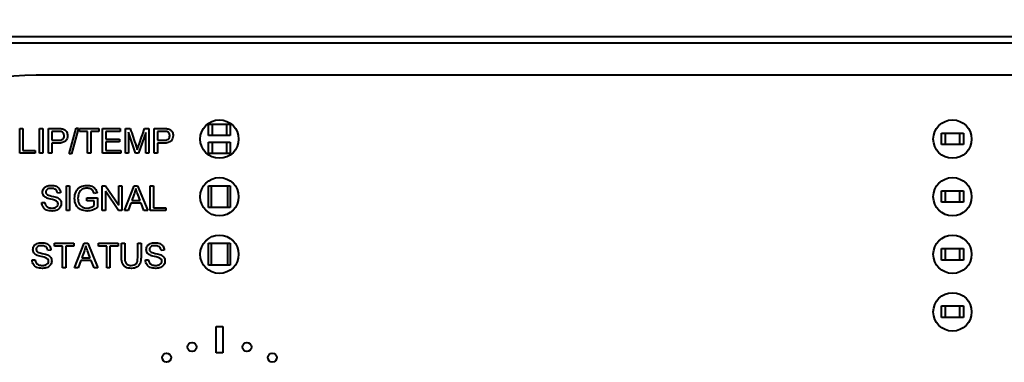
# Model space of a CAD drawing. Header units: millimetres. Extents: x 1 to 420, y -2 to 296.
# Tile 27 of 33: x 126 to 203, y 215 to 241. Entities that reach past the tile are written whole.
import ezdxf
from ezdxf.enums import TextEntityAlignment as Align

# ---------------------------------------------------------------- set-up
doc = ezdxf.new("R2010")
doc.units = ezdxf.units.MM
for name, color, linetype in [('__NAS04_PROGETTI', 7, 'Continuous'), ('Default', 7, 'Continuous'), ('GU000075.00.00', 7, 'Continuous'), ('ME001036.00.04', 7, 'Continuous'), ('ME001037.00.00', 7, 'Continuous')]:
    doc.layers.add(name, color=color, linetype=linetype)
doc.styles.add('SEACAD_Solid_Edge_ISO', font='txt')
doc.styles.add('SEACAD_Solid_Edge_ISOI', font='seisoi.ttf')
doc.dimstyles.new('ISO', dxfattribs={"dimtxt": 3.5, "dimasz": 3.5, "dimexe": 1.75, "dimexo": 0, "dimgap": 0.875, "dimtad": 1, "dimtxsty": 'SEACAD_Solid_Edge_ISO', "dimblk1": '_SE_FILLED', "dimblk2": '_SE_FILLED', "dimsah": 1, "dimcen": 1.75, "dimadec": 1, "dimazin": 0, "dimtfac": 0.5, "dimtdec": 3, "dimtmove": 0, "dimatfit": 3, "dimfxl": 1, "dimarcsym": 0})

# ---------------------------------------------------------------- blocks, each defined once
blk = doc.blocks.new('SE')
at = {"layer": '__NAS04_PROGETTI', "color": 7, "linetype": 'Continuous', "lineweight": 40}
for p, q in [((140.462, 232.434), (140.462, 233.334)), ((140.462, 233.334), (140.763, 233.334)), ((140.763, 233.334), (141.863, 233.334)), ((140.763, 232.434), (140.763, 233.334)), ((141.863, 233.334), (142.163, 233.334)), ((141.863, 233.334), (141.863, 232.434)), ((142.163, 233.334), (142.163, 232.434)), ((197.787, 231.733), (197.787, 232.634)), ((197.787, 232.634), (198.088, 232.634)), ((198.088, 232.634), (199.187, 232.634)), ((198.088, 231.733), (198.088, 232.634)), ((199.187, 232.634), (199.488, 232.634)), ((199.187, 232.634), (199.187, 231.733)), ((199.488, 232.634), (199.488, 231.733)), ((140.763, 232.434), (140.462, 232.434)), ((140.462, 231.034), (140.462, 231.934)), ((140.462, 231.934), (140.763, 231.934)), ((141.863, 232.434), (140.763, 232.434)), ((140.763, 231.934), (141.863, 231.934)), ((140.763, 231.034), (140.763, 231.934)), ((142.163, 232.434), (141.863, 232.434)), ((141.863, 231.934), (142.163, 231.934)), ((141.863, 231.934), (141.863, 231.034)), ((142.163, 231.934), (142.163, 231.034)), ((140.763, 231.034), (140.462, 231.034)), ((141.863, 231.034), (140.763, 231.034)), ((142.163, 231.034), (141.863, 231.034)), ((198.088, 231.733), (197.787, 231.733)), ((199.187, 231.733), (198.088, 231.733)), ((199.488, 231.733), (199.187, 231.733)), ((140.463, 226.821), (140.463, 228.521)), ((140.463, 228.521), (142.163, 228.521)), ((140.688, 226.821), (140.688, 228.521)), ((140.688, 228.521), (141.938, 228.521)), ((141.938, 228.521), (141.938, 226.821)), ((142.163, 228.521), (142.163, 226.821)), ((197.787, 227.221), (197.787, 228.121)), ((197.787, 228.121), (198.088, 228.121)), ((198.088, 228.121), (199.187, 228.121)), ((198.088, 227.221), (198.088, 228.121)), ((199.187, 228.121), (199.488, 228.121)), ((199.187, 228.121), (199.187, 227.221)), ((199.488, 228.121), (199.488, 227.221)), ((198.088, 227.221), (197.787, 227.221)), ((199.187, 227.221), (198.088, 227.221)), ((199.488, 227.221), (199.187, 227.221)), ((142.163, 226.821), (140.463, 226.821)), ((141.938, 226.821), (140.688, 226.821)), ((140.463, 222.321), (140.463, 224.021)), ((140.463, 224.021), (142.163, 224.021)), ((140.688, 222.321), (140.688, 224.021)), ((140.688, 224.021), (141.938, 224.021)), ((141.938, 224.021), (141.938, 222.321)), ((142.163, 224.021), (142.163, 222.321)), ((197.787, 222.709), (197.787, 223.609)), ((197.787, 223.609), (198.088, 223.609)), ((198.088, 223.609), (199.187, 223.609)), ((198.088, 222.709), (198.088, 223.609)), ((199.187, 223.609), (199.488, 223.609)), ((199.187, 223.609), (199.187, 222.709)), ((199.488, 223.609), (199.488, 222.709)), ((198.088, 222.709), (197.787, 222.709)), ((199.187, 222.709), (198.088, 222.709)), ((199.488, 222.709), (199.187, 222.709)), ((142.163, 222.321), (140.463, 222.321)), ((141.938, 222.321), (140.688, 222.321)), ((197.787, 218.221), (197.787, 219.121)), ((197.787, 219.121), (198.088, 219.121)), ((198.088, 219.121), (199.187, 219.121)), ((198.088, 218.221), (198.088, 219.121)), ((199.187, 219.121), (199.488, 219.121)), ((199.187, 219.121), (199.187, 218.221)), ((199.488, 219.121), (199.488, 218.221)), ((198.088, 218.221), (197.787, 218.221)), ((199.187, 218.221), (198.088, 218.221)), ((199.488, 218.221), (199.187, 218.221))]:
    blk.add_line(p, q, dxfattribs=at)
at = {"layer": 'GU000075.00.00', "color": 7, "linetype": 'Continuous', "lineweight": 40}
for p, q in [((231.675, 239.652), (108.275, 239.652)), ((212.975, 237.161), (126.975, 237.161))]:
    blk.add_line(p, q, dxfattribs=at)
blk.add_arc((126.975, 220.152), 17.009, 90, 180, dxfattribs=at)
at = {"layer": 'ME001036.00.04', "color": 7, "linetype": 'Continuous', "lineweight": 40}
blk.add_line((231.475, 240.152), (108.475, 240.152), dxfattribs=at)
for centre in [(141.312, 232.161), (198.638, 232.161), (141.313, 227.661), (198.637, 227.661), (141.312, 223.161), (198.638, 223.161), (198.637, 218.661)]:
    blk.add_circle(centre, 1.5, dxfattribs=at)
at = {"layer": 'ME001037.00.00', "color": 7, "linetype": 'Continuous', "lineweight": 40}
for p, q in [((125.692, 231.055), (125.692, 232.989)), ((125.692, 232.989), (125.947, 232.989)), ((125.947, 232.989), (125.947, 231.282)), ((127.246, 231.055), (127.246, 232.989)), ((127.246, 232.989), (127.5, 232.989)), ((127.5, 232.989), (127.5, 231.055)), ((127.954, 231.055), (127.954, 232.989)), ((128.208, 232.763), (128.208, 232.067)), ((129.549, 231.023), (130.108, 233.022)), ((130.298, 233.022), (129.739, 231.023)), ((130.108, 233.022), (130.298, 233.022)), ((130.361, 232.989), (131.889, 232.99)), ((130.361, 232.763), (130.361, 232.989)), ((130.997, 232.763), (130.361, 232.763)), ((130.997, 231.055), (130.997, 232.763)), ((131.889, 232.763), (131.252, 232.763)), ((131.252, 232.763), (131.252, 231.055)), ((131.889, 232.99), (131.889, 232.763)), ((132.166, 231.055), (132.165, 232.99)), ((132.165, 232.99), (133.56, 232.99)), ((133.56, 232.763), (132.419, 232.763)), ((132.419, 232.763), (132.419, 232.168)), ((133.56, 232.99), (133.56, 232.763)), ((133.956, 231.055), (133.956, 232.99)), ((133.956, 232.99), (134.337, 232.99)), ((134.759, 231.055), (134.2, 232.704)), ((134.2, 232.704), (134.2, 231.055)), ((135.555, 232.677), (134.986, 231.055)), ((135.461, 232.99), (135.8, 232.99)), ((135.555, 231.055), (135.555, 232.677)), ((135.8, 232.99), (135.8, 231.055)), ((136.213, 231.055), (136.213, 232.99)), ((136.468, 232.763), (136.468, 232.068)), ((128.208, 231.841), (128.208, 231.055)), ((132.419, 232.168), (133.487, 232.168)), ((133.487, 231.94), (132.419, 231.94)), ((132.419, 231.94), (132.419, 231.282)), ((133.487, 232.168), (133.487, 231.94)), ((136.468, 231.841), (136.468, 231.055)), ((126.9, 231.055), (125.692, 231.055)), ((125.947, 231.282), (126.9, 231.282)), ((126.9, 231.282), (126.9, 231.055)), ((127.5, 231.055), (127.246, 231.055)), ((128.208, 231.055), (127.954, 231.055)), ((129.739, 231.023), (129.549, 231.023)), ((131.252, 231.055), (130.997, 231.055)), ((133.605, 231.055), (132.166, 231.055)), ((132.419, 231.282), (133.605, 231.282)), ((133.605, 231.282), (133.605, 231.055)), ((134.2, 231.055), (133.956, 231.055)), ((134.986, 231.055), (134.759, 231.055)), ((135.8, 231.055), (135.555, 231.055)), ((136.468, 231.055), (136.213, 231.055)), ((128.886, 227.964), (128.64, 227.946)), ((129.34, 226.573), (129.34, 228.509)), ((129.34, 228.509), (129.594, 228.509)), ((129.594, 228.509), (129.594, 226.573)), ((131.746, 227.967), (131.511, 227.904)), ((132.148, 226.574), (132.148, 228.509)), ((132.148, 228.509), (132.41, 228.509)), ((133.416, 226.574), (132.392, 228.096)), ((132.392, 228.096), (132.392, 226.574)), ((132.41, 228.509), (133.433, 226.988)), ((133.433, 226.988), (133.433, 228.509)), ((133.433, 228.509), (133.679, 228.509)), ((133.679, 228.509), (133.679, 226.574)), ((133.895, 226.574), (134.634, 228.509)), ((134.634, 228.509), (134.916, 228.509)), ((134.916, 228.509), (135.701, 226.574)), ((135.9, 226.574), (135.9, 228.509)), ((135.9, 228.509), (136.154, 228.509)), ((136.154, 228.509), (136.154, 226.802)), ((127.41, 227.197), (127.649, 227.219)), ((130.952, 227.332), (130.952, 227.56)), ((130.952, 227.56), (131.775, 227.56)), ((131.52, 227.332), (130.952, 227.332)), ((131.52, 226.97), (131.52, 227.332)), ((131.775, 227.56), (131.775, 226.844)), ((134.372, 227.16), (134.164, 226.574)), ((135.187, 227.16), (134.372, 227.16)), ((134.45, 227.37), (135.104, 227.37)), ((135.41, 226.574), (135.187, 227.16)), ((129.594, 226.573), (129.34, 226.573)), ((132.392, 226.574), (132.148, 226.574)), ((133.679, 226.574), (133.416, 226.574)), ((134.164, 226.574), (133.895, 226.574)), ((135.701, 226.574), (135.41, 226.574)), ((137.108, 226.574), (135.9, 226.574)), ((136.154, 226.802), (137.108, 226.802)), ((137.108, 226.802), (137.108, 226.574)), ((128.136, 223.484), (127.89, 223.466)), ((128.404, 223.802), (128.404, 224.029)), ((128.404, 224.029), (129.93, 224.029)), ((129.04, 223.802), (128.404, 223.802)), ((129.04, 222.093), (129.04, 223.802)), ((129.93, 223.802), (129.294, 223.802)), ((129.294, 223.802), (129.294, 222.093)), ((129.93, 224.029), (129.93, 223.802)), ((129.988, 222.093), (130.727, 224.029)), ((130.727, 224.029), (131.009, 224.029)), ((131.009, 224.029), (131.794, 222.093)), ((131.857, 223.802), (131.857, 224.029)), ((131.857, 224.029), (133.383, 224.029)), ((132.493, 223.802), (131.857, 223.802)), ((132.493, 222.093), (132.493, 223.802)), ((133.383, 223.802), (132.747, 223.802)), ((132.747, 223.802), (132.747, 222.093)), ((133.383, 224.029), (133.383, 223.802)), ((133.661, 224.029), (133.915, 224.029)), ((134.923, 224.029), (135.178, 224.029)), ((136.995, 223.484), (136.749, 223.466)), ((126.659, 222.715), (126.9, 222.738)), ((130.466, 222.679), (130.257, 222.093)), ((131.28, 222.679), (130.466, 222.679)), ((130.543, 222.889), (131.199, 222.889)), ((131.503, 222.093), (131.28, 222.679)), ((135.518, 222.715), (135.759, 222.739)), ((129.294, 222.093), (129.04, 222.093)), ((130.257, 222.093), (129.988, 222.093)), ((131.794, 222.093), (131.503, 222.093)), ((132.747, 222.093), (132.493, 222.093)), ((141.06, 215.45), (141.06, 217.512)), ((141.06, 217.512), (141.589, 217.512)), ((141.589, 217.512), (141.589, 215.45)), ((141.589, 215.45), (141.06, 215.45))]:
    blk.add_line(p, q, dxfattribs=at)
for centre in [(139.167, 215.918), (143.458, 215.918), (137.178, 215.091), (145.447, 215.091)]:
    blk.add_circle(centre, 0.35, dxfattribs=at)
for points, knots in [([(127.954, 232.989), (128.197, 232.989), (128.44, 232.989), (128.683, 232.989), (128.812, 232.989), (128.91, 232.983), (128.978, 232.971), (129.073, 232.955), (129.152, 232.925), (129.216, 232.88), (129.28, 232.835), (129.332, 232.774), (129.372, 232.693), (129.411, 232.614), (129.43, 232.526), (129.43, 232.264), (129.379, 232.125), (129.273, 232.012), (129.167, 231.899), (128.979, 231.841), (128.705, 231.841), (128.539, 231.841), (128.374, 231.841), (128.208, 231.841)], [0, 0, 0, 0, 0.216671, 0.216671, 0.216671, 0.304591, 0.304591, 0.304591, 0.381079, 0.381079, 0.381079, 0.454164, 0.454164, 0.454164, 0.534316, 0.534316, 0.671108, 0.671108, 0.671108, 0.852286, 0.852286, 0.852286, 1, 1, 1, 1]), ([(128.208, 232.067), (128.375, 232.067), (128.542, 232.067), (128.709, 232.067), (128.875, 232.067), (128.994, 232.098), (129.133, 232.222), (129.167, 232.309), (129.167, 232.503), (129.147, 232.572), (129.064, 232.688), (129.01, 232.727), (128.943, 232.746), (128.901, 232.758), (128.821, 232.763), (128.704, 232.763), (128.539, 232.763), (128.373, 232.763), (128.208, 232.763)], [0, 0, 0, 0, 0.215356, 0.215356, 0.215356, 0.351088, 0.351088, 0.48682, 0.48682, 0.585109, 0.585109, 0.683398, 0.683398, 0.683398, 0.786821, 0.786821, 0.786821, 1, 1, 1, 1]), ([(134.337, 232.99), (134.49, 232.533), (134.643, 232.077), (134.797, 231.621), (134.84, 231.492), (134.87, 231.397), (134.889, 231.333)], [0, 0, 0, 0, 0.827142, 0.827142, 0.827142, 1, 1, 1, 1]), ([(134.889, 231.333), (134.911, 231.404), (134.946, 231.507), (134.992, 231.644), (135.145, 232.094), (135.305, 232.541), (135.461, 232.99)], [0, 0, 0, 0, 0.186647, 0.186647, 0.186647, 1, 1, 1, 1]), ([(136.213, 232.99), (136.456, 232.99), (136.699, 232.99), (136.942, 232.99), (137.071, 232.99), (137.17, 232.983), (137.237, 232.972), (137.332, 232.955), (137.412, 232.925), (137.475, 232.88), (137.539, 232.835), (137.591, 232.775), (137.631, 232.693), (137.67, 232.614), (137.689, 232.526), (137.689, 232.265), (137.637, 232.126), (137.532, 232.012), (137.426, 231.899), (137.238, 231.841), (136.964, 231.841), (136.799, 231.841), (136.633, 231.841), (136.468, 231.841)], [0, 0, 0, 0, 0.216758, 0.216758, 0.216758, 0.304715, 0.304715, 0.304715, 0.381242, 0.381242, 0.381242, 0.454329, 0.454329, 0.454329, 0.534512, 0.534512, 0.671359, 0.671359, 0.671359, 0.852609, 0.852609, 0.852609, 1, 1, 1, 1]), ([(136.468, 232.068), (136.635, 232.068), (136.801, 232.068), (136.968, 232.068), (137.134, 232.068), (137.252, 232.098), (137.392, 232.222), (137.426, 232.31), (137.426, 232.503), (137.406, 232.572), (137.364, 232.63), (137.324, 232.688), (137.269, 232.727), (137.202, 232.746), (137.16, 232.758), (137.08, 232.763), (136.964, 232.763), (136.799, 232.763), (136.633, 232.763), (136.468, 232.763)], [0, 0, 0, 0, 0.215043, 0.215043, 0.215043, 0.354917, 0.354917, 0.494791, 0.494791, 0.596079, 0.596079, 0.596079, 0.683597, 0.683597, 0.683597, 0.786582, 0.786582, 0.786582, 1, 1, 1, 1]), ([(128.64, 227.946), (128.627, 228.067), (128.583, 228.159), (128.431, 228.282), (128.319, 228.313), (128.016, 228.313), (127.904, 228.285), (127.763, 228.172), (127.726, 228.103), (127.726, 227.954), (127.752, 227.897), (127.802, 227.852), (127.852, 227.808), (127.979, 227.761), (128.186, 227.714), (128.395, 227.668), (128.537, 227.626), (128.614, 227.591), (128.727, 227.54), (128.811, 227.474), (128.864, 227.394), (128.916, 227.314), (128.945, 227.224), (128.945, 227.016), (128.915, 226.92), (128.857, 226.83), (128.798, 226.738), (128.713, 226.667), (128.604, 226.617), (128.493, 226.567), (128.369, 226.543), (128.057, 226.543), (127.911, 226.567), (127.792, 226.619), (127.675, 226.669), (127.582, 226.746), (127.515, 226.849), (127.449, 226.951), (127.412, 227.067), (127.41, 227.197)], [0, 0, 0, 0, 0.056769, 0.056769, 0.113538, 0.113538, 0.172775, 0.172775, 0.232012, 0.232012, 0.283606, 0.283606, 0.283606, 0.363622, 0.363622, 0.363622, 0.450452, 0.450452, 0.450452, 0.513278, 0.513278, 0.513278, 0.571829, 0.571829, 0.629657, 0.629657, 0.629657, 0.695036, 0.695036, 0.695036, 0.766653, 0.766653, 0.85701, 0.85701, 0.85701, 0.928247, 0.928247, 0.928247, 1, 1, 1, 1]), ([(127.649, 227.219), (127.661, 227.121), (127.688, 227.041), (127.729, 226.979), (127.771, 226.916), (127.836, 226.866), (128.011, 226.789), (128.11, 226.769), (128.318, 226.769), (128.404, 226.783), (128.479, 226.813), (128.553, 226.842), (128.609, 226.883), (128.645, 226.933), (128.681, 226.984), (128.699, 227.04), (128.699, 227.159), (128.681, 227.212), (128.645, 227.257), (128.61, 227.301), (128.551, 227.34), (128.471, 227.371), (128.42, 227.39), (128.303, 227.422), (128.127, 227.465), (127.949, 227.507), (127.826, 227.547), (127.755, 227.586), (127.664, 227.635), (127.594, 227.694), (127.549, 227.766), (127.504, 227.838), (127.482, 227.918), (127.482, 228.105), (127.51, 228.196), (127.564, 228.281), (127.619, 228.367), (127.701, 228.43), (127.806, 228.474), (127.913, 228.519), (128.03, 228.541), (128.303, 228.541), (128.43, 228.518), (128.649, 228.425), (128.732, 228.357), (128.79, 228.268), (128.849, 228.178), (128.88, 228.078), (128.886, 227.964)], [0, 0, 0, 0, 0.049729, 0.049729, 0.049729, 0.104909, 0.104909, 0.160088, 0.160088, 0.209425, 0.209425, 0.209425, 0.249942, 0.249942, 0.249942, 0.283575, 0.283575, 0.317939, 0.317939, 0.317939, 0.358887, 0.358887, 0.358887, 0.428485, 0.428485, 0.428485, 0.505039, 0.505039, 0.505039, 0.559065, 0.559065, 0.559065, 0.609561, 0.609561, 0.66518, 0.66518, 0.66518, 0.726602, 0.726602, 0.726602, 0.792414, 0.792414, 0.864743, 0.864743, 0.937072, 0.937072, 0.937072, 1, 1, 1, 1]), ([(131.775, 226.844), (131.649, 226.744), (131.519, 226.668), (131.251, 226.567), (131.115, 226.543), (130.784, 226.543), (130.611, 226.583), (130.3, 226.745), (130.182, 226.863), (130.025, 227.17), (129.985, 227.342), (129.985, 227.72), (130.024, 227.896), (130.102, 228.06), (130.181, 228.223), (130.296, 228.343), (130.442, 228.423), (130.59, 228.503), (130.761, 228.541), (131.093, 228.541), (131.22, 228.518), (131.332, 228.473), (131.446, 228.428), (131.535, 228.365), (131.663, 228.203), (131.712, 228.097), (131.746, 227.967)], [0, 0, 0, 0, 0.080249, 0.080249, 0.160499, 0.160499, 0.267741, 0.267741, 0.374984, 0.374984, 0.482226, 0.482226, 0.587295, 0.587295, 0.587295, 0.686455, 0.686455, 0.686455, 0.790991, 0.790991, 0.866258, 0.866258, 0.866258, 0.933129, 0.933129, 1, 1, 1, 1]), ([(131.511, 227.904), (131.482, 228.002), (131.446, 228.08), (131.403, 228.136), (131.36, 228.192), (131.299, 228.237), (131.219, 228.272), (131.14, 228.307), (131.05, 228.322), (130.952, 228.324), (130.837, 228.325), (130.735, 228.304), (130.65, 228.27), (130.564, 228.235), (130.497, 228.186), (130.391, 228.07), (130.351, 228.006), (130.321, 227.937), (130.269, 227.818), (130.248, 227.686), (130.248, 227.373), (130.278, 227.229), (130.337, 227.113), (130.397, 226.996), (130.482, 226.91), (130.596, 226.854), (130.71, 226.799), (130.83, 226.769), (131.067, 226.769), (131.175, 226.79), (131.281, 226.834), (131.386, 226.877), (131.466, 226.921), (131.52, 226.97)], [0, 0, 0, 0, 0.068479, 0.068479, 0.068479, 0.130193, 0.130193, 0.130193, 0.202984, 0.202984, 0.202984, 0.285412, 0.285412, 0.285412, 0.349286, 0.349286, 0.413159, 0.413159, 0.413159, 0.513415, 0.513415, 0.638735, 0.638735, 0.638735, 0.738007, 0.738007, 0.738007, 0.83826, 0.83826, 0.926237, 0.926237, 0.926237, 1, 1, 1, 1]), ([(134.766, 228.31), (134.739, 228.183), (134.704, 228.06), (134.661, 227.936), (134.596, 227.746), (134.521, 227.558), (134.45, 227.37)], [0, 0, 0, 0, 0.390832, 0.390832, 0.390832, 1, 1, 1, 1]), ([(135.104, 227.37), (135.038, 227.548), (134.972, 227.727), (134.906, 227.905), (134.846, 228.069), (134.799, 228.203), (134.766, 228.31)], [0, 0, 0, 0, 0.571633, 0.571633, 0.571633, 1, 1, 1, 1]), ([(127.89, 223.466), (127.877, 223.587), (127.833, 223.678), (127.681, 223.802), (127.569, 223.833), (127.267, 223.833), (127.155, 223.805), (127.013, 223.691), (126.977, 223.623), (126.977, 223.474), (127.003, 223.416), (127.053, 223.372), (127.103, 223.328), (127.229, 223.28), (127.437, 223.234), (127.646, 223.187), (127.787, 223.145), (127.864, 223.11), (127.978, 223.059), (128.061, 222.993), (128.114, 222.913), (128.167, 222.833), (128.195, 222.742), (128.195, 222.536), (128.166, 222.44), (128.107, 222.349), (128.047, 222.259), (127.964, 222.187), (127.854, 222.137), (127.744, 222.086), (127.62, 222.061), (127.308, 222.061), (127.161, 222.087), (127.043, 222.138), (126.926, 222.189), (126.833, 222.266), (126.766, 222.367), (126.698, 222.47), (126.663, 222.586), (126.659, 222.715)], [0, 0, 0, 0, 0.056783, 0.056783, 0.113566, 0.113566, 0.172817, 0.172817, 0.232069, 0.232069, 0.283675, 0.283675, 0.283675, 0.363679, 0.363679, 0.363679, 0.450523, 0.450523, 0.450523, 0.513358, 0.513358, 0.513358, 0.571609, 0.571609, 0.629859, 0.629859, 0.629859, 0.695024, 0.695024, 0.695024, 0.766694, 0.766694, 0.857118, 0.857118, 0.857118, 0.928179, 0.928179, 0.928179, 1, 1, 1, 1]), ([(126.9, 222.738), (126.911, 222.64), (126.938, 222.561), (126.98, 222.497), (127.021, 222.435), (127.087, 222.384), (127.174, 222.347), (127.262, 222.309), (127.361, 222.289), (127.568, 222.289), (127.654, 222.303), (127.729, 222.333), (127.803, 222.362), (127.859, 222.402), (127.895, 222.452), (127.932, 222.503), (127.949, 222.559), (127.949, 222.679), (127.931, 222.731), (127.895, 222.776), (127.86, 222.82), (127.801, 222.859), (127.721, 222.89), (127.669, 222.911), (127.554, 222.942), (127.378, 222.984), (127.2, 223.027), (127.076, 223.067), (127.005, 223.105), (126.915, 223.155), (126.844, 223.213), (126.799, 223.286), (126.755, 223.356), (126.732, 223.438), (126.732, 223.624), (126.761, 223.716), (126.815, 223.801), (126.869, 223.886), (126.951, 223.95), (127.057, 223.994), (127.164, 224.038), (127.281, 224.061), (127.554, 224.061), (127.68, 224.038), (127.899, 223.945), (127.983, 223.877), (128.041, 223.788), (128.1, 223.698), (128.131, 223.596), (128.136, 223.484)], [0, 0, 0, 0, 0.049955, 0.049955, 0.049955, 0.098669, 0.098669, 0.098669, 0.157191, 0.157191, 0.209516, 0.209516, 0.209516, 0.250034, 0.250034, 0.250034, 0.283551, 0.283551, 0.317797, 0.317797, 0.317797, 0.358891, 0.358891, 0.358891, 0.428491, 0.428491, 0.428491, 0.505046, 0.505046, 0.505046, 0.559073, 0.559073, 0.559073, 0.609567, 0.609567, 0.665183, 0.665183, 0.665183, 0.726606, 0.726606, 0.726606, 0.792419, 0.792419, 0.864749, 0.864749, 0.937079, 0.937079, 0.937079, 1, 1, 1, 1]), ([(130.86, 223.829), (130.833, 223.703), (130.797, 223.579), (130.754, 223.456), (130.689, 223.265), (130.613, 223.078), (130.543, 222.889)], [0, 0, 0, 0, 0.391046, 0.391046, 0.391046, 1, 1, 1, 1]), ([(131.199, 222.889), (131.132, 223.068), (131.065, 223.246), (130.999, 223.425), (130.939, 223.587), (130.892, 223.722), (130.86, 223.829)], [0, 0, 0, 0, 0.572052, 0.572052, 0.572052, 1, 1, 1, 1]), ([(135.178, 224.029), (135.178, 223.656), (135.178, 223.284), (135.178, 222.911), (135.178, 222.717), (135.156, 222.562), (135.112, 222.447), (135.069, 222.334), (134.989, 222.24), (134.874, 222.169), (134.759, 222.098), (134.61, 222.061), (134.243, 222.061), (134.095, 222.093), (133.866, 222.217), (133.783, 222.307), (133.685, 222.544), (133.661, 222.706), (133.661, 222.911), (133.661, 223.284), (133.661, 223.656), (133.661, 224.029)], [0, 0, 0, 0, 0.229369, 0.229369, 0.229369, 0.325952, 0.325952, 0.325952, 0.402495, 0.402495, 0.402495, 0.496975, 0.496975, 0.588198, 0.588198, 0.67942, 0.67942, 0.770643, 0.770643, 0.770643, 1, 1, 1, 1]), ([(133.915, 224.029), (133.915, 223.657), (133.915, 223.285), (133.915, 222.914), (133.915, 222.745), (133.93, 222.621), (133.961, 222.541), (133.992, 222.461), (134.046, 222.401), (134.122, 222.357), (134.197, 222.314), (134.292, 222.293), (134.589, 222.293), (134.723, 222.335), (134.803, 222.422), (134.882, 222.507), (134.923, 222.67), (134.923, 222.914), (134.923, 223.285), (134.923, 223.657), (134.923, 224.029)], [0, 0, 0, 0, 0.272165, 0.272165, 0.272165, 0.364145, 0.364145, 0.364145, 0.425063, 0.425063, 0.425063, 0.490074, 0.490074, 0.60174, 0.60174, 0.60174, 0.727863, 0.727863, 0.727863, 1, 1, 1, 1]), ([(136.749, 223.466), (136.736, 223.587), (136.692, 223.679), (136.615, 223.74), (136.539, 223.801), (136.427, 223.833), (136.126, 223.833), (136.012, 223.805), (135.942, 223.748), (135.872, 223.692), (135.836, 223.623), (135.836, 223.474), (135.862, 223.416), (135.911, 223.372), (135.961, 223.327), (136.088, 223.281), (136.296, 223.234), (136.503, 223.188), (136.646, 223.145), (136.723, 223.111), (136.837, 223.06), (136.919, 222.994), (137.027, 222.834), (137.054, 222.742), (137.054, 222.536), (137.025, 222.44), (136.966, 222.35), (136.906, 222.259), (136.823, 222.187), (136.712, 222.137), (136.602, 222.087), (136.479, 222.061), (136.166, 222.061), (136.02, 222.087), (135.902, 222.138), (135.784, 222.19), (135.692, 222.266), (135.625, 222.368), (135.557, 222.471), (135.522, 222.587), (135.518, 222.715)], [0, 0, 0, 0, 0.061136, 0.061136, 0.061136, 0.129075, 0.129075, 0.199376, 0.199376, 0.199376, 0.244334, 0.244334, 0.283491, 0.283491, 0.283491, 0.363751, 0.363751, 0.363751, 0.450588, 0.450588, 0.450588, 0.510365, 0.510365, 0.570142, 0.570142, 0.629918, 0.629918, 0.629918, 0.69529, 0.69529, 0.69529, 0.766546, 0.766546, 0.857116, 0.857116, 0.857116, 0.92818, 0.92818, 0.92818, 1, 1, 1, 1]), ([(135.759, 222.739), (135.77, 222.641), (135.797, 222.561), (135.839, 222.498), (135.879, 222.435), (135.946, 222.384), (136.033, 222.347), (136.121, 222.309), (136.22, 222.289), (136.427, 222.289), (136.512, 222.303), (136.587, 222.333), (136.661, 222.362), (136.718, 222.402), (136.754, 222.453), (136.791, 222.504), (136.808, 222.56), (136.808, 222.679), (136.79, 222.731), (136.718, 222.821), (136.66, 222.86), (136.579, 222.89), (136.528, 222.91), (136.413, 222.942), (136.237, 222.984), (136.059, 223.027), (135.935, 223.067), (135.864, 223.106), (135.773, 223.155), (135.703, 223.214), (135.658, 223.286), (135.614, 223.357), (135.591, 223.438), (135.591, 223.625), (135.618, 223.716), (135.729, 223.886), (135.81, 223.95), (136.021, 224.038), (136.14, 224.061), (136.413, 224.061), (136.539, 224.038), (136.649, 223.992), (136.757, 223.946), (136.842, 223.877), (136.9, 223.788), (136.959, 223.698), (136.99, 223.596), (136.995, 223.484)], [0, 0, 0, 0, 0.049959, 0.049959, 0.049959, 0.09867, 0.09867, 0.09867, 0.157066, 0.157066, 0.209278, 0.209278, 0.209278, 0.25, 0.25, 0.25, 0.285845, 0.285845, 0.322469, 0.322469, 0.359093, 0.359093, 0.359093, 0.428453, 0.428453, 0.428453, 0.505014, 0.505014, 0.505014, 0.559048, 0.559048, 0.559048, 0.615984, 0.615984, 0.678696, 0.678696, 0.741408, 0.741408, 0.80412, 0.80412, 0.873041, 0.873041, 0.873041, 0.937075, 0.937075, 0.937075, 1, 1, 1, 1])]:
    blk.add_open_spline(points, degree=3, knots=knots, dxfattribs=at)
blk = doc.blocks.new('DMBLK19')
at = {"layer": 'Default', "linetype": 'Continuous', "lineweight": 18}
for points in [[(114.475, 264.139), (110.975, 263.556), (114.475, 262.973)], [(225.475, 264.139), (225.475, 262.973), (228.975, 263.556)]]:
    blk.add_hatch(color=7, dxfattribs=at).paths.add_polyline_path(points)
at = {"layer": 'Default', "color": 7, "linetype": 'Continuous', "lineweight": 18}
for p, q in [((110.975, 236.152), (110.975, 265.306)), ((228.975, 236.152), (228.975, 265.306)), ((228.975, 263.556), (110.975, 263.556))]:
    blk.add_line(p, q, dxfattribs=at)
at = {"layer": 'Default', "color": 7, "linetype": 'Continuous', "lineweight": 18, "style": 'SEACAD_Solid_Edge_ISOI'}
blk.add_text('118', height=3.5, dxfattribs=at).set_placement((167.43, 267.931), align=Align.TOP_LEFT)
blk = doc.blocks.new('_SE_FILLED')
at = {"color": 0}
blk.add_line((0, 0), (-1, 0), dxfattribs=at)
blk.add_solid([(0, 0), (-1, -0.1665), (-1, 0.1665), (0, 0)], dxfattribs=at)
blk = doc.blocks.new('DMBLK20')
at = {"layer": 'Default', "linetype": 'Continuous', "lineweight": 18}
for points in [[(67.689, 236.652), (68.855, 236.652), (68.272, 240.152)], [(67.689, 165.652), (68.272, 162.152), (68.855, 165.652)]]:
    blk.add_hatch(color=7, dxfattribs=at).paths.add_polyline_path(points)
at = {"layer": 'Default', "color": 7, "linetype": 'Continuous', "lineweight": 18}
for p, q in [((231.475, 240.152), (66.522, 240.152)), ((68.272, 240.152), (68.272, 162.152)), ((231.475, 162.152), (66.522, 162.152))]:
    blk.add_line(p, q, dxfattribs=at)
at = {"layer": 'Default', "color": 7, "linetype": 'Continuous', "lineweight": 18, "style": 'SEACAD_Solid_Edge_ISOI'}
blk.add_text('78', height=3.5, rotation=90, dxfattribs=at).set_placement((63.897, 198.925), align=Align.TOP_LEFT)
blk = doc.blocks.new('DMBLK23')
at = {"layer": 'Default', "linetype": 'Continuous', "lineweight": 18}
for points in [[(109.975, 278.139), (106.475, 277.556), (109.975, 276.973)], [(229.975, 278.139), (229.975, 276.973), (233.475, 277.556)]]:
    blk.add_hatch(color=7, dxfattribs=at).paths.add_polyline_path(points)
at = {"layer": 'Default', "color": 7, "linetype": 'Continuous', "lineweight": 18}
for p, q in [((106.475, 237.852), (106.475, 279.306)), ((233.475, 237.852), (233.475, 279.306)), ((106.475, 277.556), (233.475, 277.556))]:
    blk.add_line(p, q, dxfattribs=at)
at = {"layer": 'Default', "color": 7, "linetype": 'Continuous', "lineweight": 18, "style": 'SEACAD_Solid_Edge_ISOI'}
blk.add_text('126', height=3.5, dxfattribs=at).set_placement((165.886, 281.931), align=Align.TOP_LEFT)

msp = doc.modelspace()

# ---------------------------------------------------------------- block references
at = {"layer": 'Default'}
msp.add_blockref('SE', (0, 0), dxfattribs=at)

# ---------------------------------------------------------------- dimensions: what is measured, and where the dimension line sits
at = {"layer": 'Default', "color": 7, "linetype": 'Continuous', "lineweight": 18}
for base, p1, p2, angle, text, picture, middle in [((106.475, 277.556), (106.475, 237.852), (233.475, 237.852), 0, '\\A1;126 {}', 'DMBLK23', (169.975, 277.556)), ((68.272, 240.152), (231.475, 240.152), (231.475, 162.152), 270, '\\A1;<>', 'DMBLK20', (68.272, 201.152))]:
    dim = msp.add_linear_dim(base=base, p1=p1, p2=p2, angle=angle, text=text, dimstyle='ISO', dxfattribs=at)
    dim.commit()
    dim.dimension.update_dxf_attribs({"geometry": picture, "text_midpoint": middle, "dimtype": 161})
dim = msp.add_linear_dim(base=(110.975, 263.556), p1=(228.975, 236.152), p2=(110.975, 236.152), text='\\A1;<>', dimstyle='ISO', dxfattribs=at)
dim.commit()
dim.dimension.update_dxf_attribs({"geometry": 'DMBLK19', "text_midpoint": (169.975, 263.556), "dimtype": 160})

doc.saveas('drawing.dxf')
